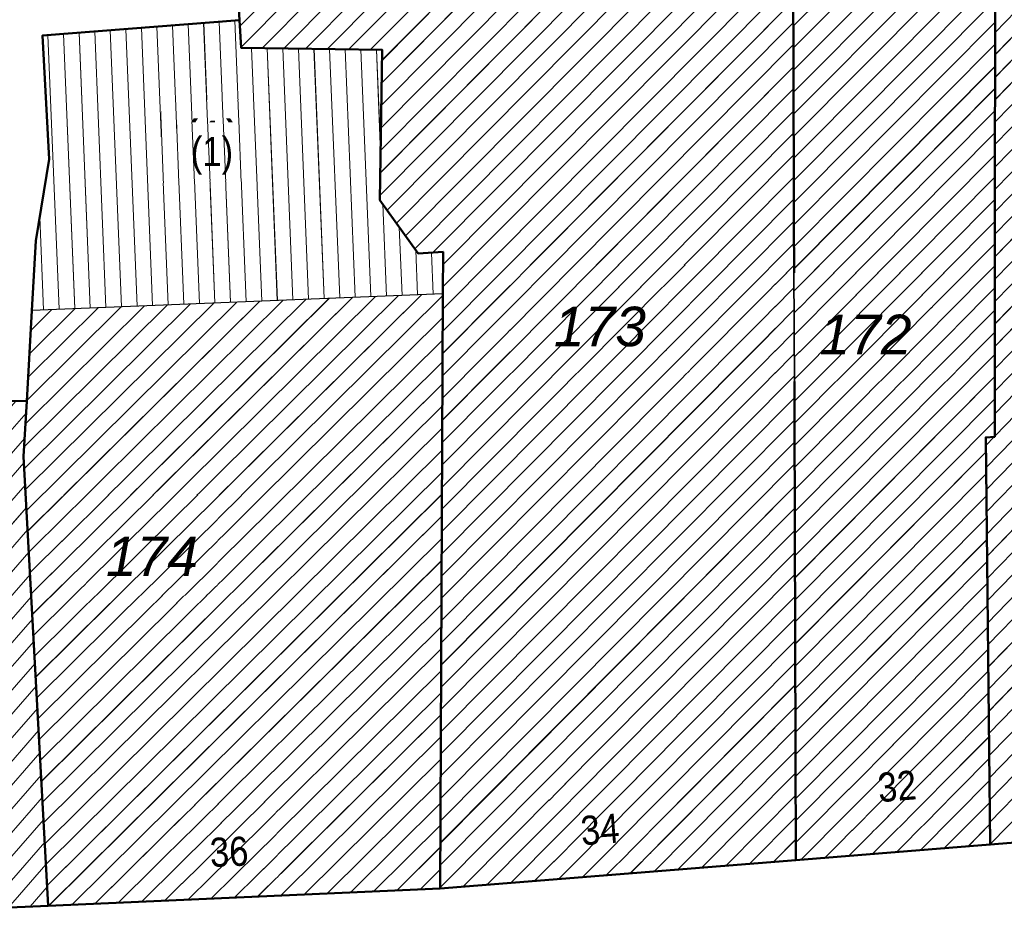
# Model space of a CAD drawing. Header units: millimetres. Extents: x 32365810 to 32368499, y 5620272 to 5622478.
# Tile 91 of 249: x 32366519 to 32366543, y 5620793 to 5620814. Entities that reach past the tile are written whole.
import ezdxf

# ---------------------------------------------------------------- set-up
doc = ezdxf.new("R2010")
doc.units = ezdxf.units.MM
for name, pattern in [('1600.1047', [0]), ('1600.2028', [0]), ('1600.2505', [0])]:
    doc.linetypes.add(name, pattern=pattern)
doc.layers.get('0').update_dxf_attribs({"color": 1, "linetype": 'CONTINUOUS'})
for name, color, linetype in [('_K_Ebene 32', 251, 'CONTINUOUS'), ('_K_Gebäude', 251, 'CONTINUOUS'), ('_K_Lagebezeichnungen', 251, 'CONTINUOUS'), ('Ebene 32', 7, 'CONTINUOUS')]:
    doc.layers.add(name, color=color, linetype=linetype)
doc.layers.add('_K_Flurstücke_Grenzpunkte', color=251, linetype='CONTINUOUS', lineweight=50)
for name, color, linetype, transparency in [('Flurstücke_Grenzpunkte', 11, 'CONTINUOUS', 0.75), ('Gebäude', 31, 'CONTINUOUS', 0.75), ('Lagebezeichnungen', 12, 'CONTINUOUS', 0.75)]:
    doc.layers.add(name, color=color, linetype=linetype, transparency=transparency)
doc.styles.add('Flurstücksnummer - K 10 700', font='ariali.ttf')
doc.styles.add('Hausnummern NRW', font='arial.ttf', dxfattribs={"width": 0.85})

# ---------------------------------------------------------------- blocks, each defined once
blk = doc.blocks.new('O878')
at = {"layer": 'Flurstücke_Grenzpunkte', "color": 7, "linetype": '1600.2028', "lineweight": 35}
for p, q in [((32366024.494, 5622176.794), (32366024.777, 5622171.945)), ((32366038.149, 5622151.762), (32366038.08, 5622173.19)), ((32366024.777, 5622171.945), (32366024.816, 5622171.276)), ((32366024.816, 5622171.276), (32366028.204, 5622171.234)), ((32366028.204, 5622171.234), (32366028.152, 5622167.617)), ((32366028.152, 5622167.617), (32366029.071, 5622166.338)), ((32366029.071, 5622166.338), (32366029.669, 5622166.374)), ((32366029.669, 5622166.374), (32366029.665, 5622165.371)), ((32366029.665, 5622165.371), (32366029.597, 5622151.079)), ((32366029.597, 5622151.079), (32366038.149, 5622151.762))]:
    blk.add_line(p, q, dxfattribs=at)
at = {"layer": 'Flurstücke_Grenzpunkte', "color": 7, "lineweight": 18, "insert": (32366033.438, 5622164.096), "char_height": 0.95, "attachment_point": 8, "line_spacing_factor": 0.69, "style": 'Flurstücksnummer - K 10 700', "bg_fill": 2}
blk.add_mtext('173', dxfattribs=at)
blk = doc.blocks.new('O1233')
at = {"layer": 'Flurstücke_Grenzpunkte', "color": 7, "linetype": '1600.2028', "lineweight": 35}
for p, q in [((32366042.93, 5622161.933), (32366042.938, 5622177.794)), ((32366038.149, 5622151.762), (32366038.08, 5622173.19)), ((32366042.711, 5622161.917), (32366042.93, 5622161.933)), ((32366042.819, 5622152.135), (32366042.711, 5622161.917)), ((32366038.149, 5622151.762), (32366042.819, 5622152.135))]:
    blk.add_line(p, q, dxfattribs=at)
at = {"layer": 'Flurstücke_Grenzpunkte', "color": 7, "lineweight": 18, "insert": (32366039.823, 5622163.918), "char_height": 0.95, "attachment_point": 8, "line_spacing_factor": 0.69, "style": 'Flurstücksnummer - K 10 700', "bg_fill": 2}
blk.add_mtext('172', dxfattribs=at)
blk = doc.blocks.new('O1354')
at = {"layer": 'Flurstücke_Grenzpunkte', "color": 7, "linetype": '1600.2028', "lineweight": 35}
for p, q in [((32366042.93, 5622161.933), (32366042.938, 5622177.794)), ((32366042.711, 5622161.917), (32366042.93, 5622161.933)), ((32366042.819, 5622152.135), (32366042.711, 5622161.917)), ((32366042.819, 5622152.135), (32366051.769, 5622152.849))]:
    blk.add_line(p, q, dxfattribs=at)
blk = doc.blocks.new('O1428')
at = {"layer": 'Flurstücke_Grenzpunkte', "color": 7, "linetype": '1600.2028', "lineweight": 35}
for p, q in [((32366024.777, 5622171.945), (32366020.037, 5622171.576)), ((32366024.777, 5622171.945), (32366024.816, 5622171.276)), ((32366020.037, 5622171.576), (32366020.197, 5622168.602)), ((32366024.816, 5622171.276), (32366028.204, 5622171.234)), ((32366028.204, 5622171.234), (32366028.152, 5622167.617)), ((32366020.197, 5622168.602), (32366019.882, 5622166.641)), ((32366028.152, 5622167.617), (32366029.071, 5622166.338)), ((32366019.882, 5622166.641), (32366019.786, 5622164.971)), ((32366029.071, 5622166.338), (32366029.669, 5622166.374)), ((32366029.669, 5622166.374), (32366029.665, 5622165.371)), ((32366029.665, 5622165.371), (32366029.597, 5622151.079)), ((32366019.786, 5622164.971), (32366019.661, 5622162.787)), ((32366019.661, 5622162.787), (32366019.585, 5622161.458)), ((32366019.585, 5622161.458), (32366020.177, 5622150.666)), ((32366020.177, 5622150.666), (32366029.597, 5622151.079))]:
    blk.add_line(p, q, dxfattribs=at)
at = {"layer": 'Flurstücke_Grenzpunkte', "color": 7, "lineweight": 18, "insert": (32366022.671, 5622158.587), "char_height": 0.95, "attachment_point": 8, "line_spacing_factor": 0.69, "style": 'Flurstücksnummer - K 10 700', "bg_fill": 2}
blk.add_mtext('174', dxfattribs=at)
blk = doc.blocks.new('O1938')
at = {"layer": 'Flurstücke_Grenzpunkte', "color": 7, "linetype": '1600.2028', "lineweight": 35}
for p, q in [((32366042.819, 5622152.135), (32366051.769, 5622152.849)), ((32366038.149, 5622151.762), (32366042.819, 5622152.135)), ((32366029.597, 5622151.079), (32366038.149, 5622151.762)), ((32366020.177, 5622150.666), (32366029.597, 5622151.079)), ((32366020.177, 5622150.666), (32366011.635, 5622150.291))]:
    blk.add_line(p, q, dxfattribs=at)
blk = doc.blocks.new('O1986')
at = {"layer": 'Flurstücke_Grenzpunkte', "color": 7, "linetype": '1600.2028', "lineweight": 35}
for p, q in [((32366011.145, 5622162.948), (32366010.844, 5622162.058)), ((32366011.235, 5622162.947), (32366011.145, 5622162.948)), ((32366019.661, 5622162.787), (32366011.235, 5622162.947)), ((32366019.661, 5622162.787), (32366019.585, 5622161.458)), ((32366010.844, 5622162.058), (32366011.635, 5622150.291)), ((32366019.585, 5622161.458), (32366020.177, 5622150.666)), ((32366020.177, 5622150.666), (32366011.635, 5622150.291))]:
    blk.add_line(p, q, dxfattribs=at)
at = {"layer": 'Flurstücke_Grenzpunkte', "color": 7, "lineweight": 18, "insert": (32366015.229, 5622156.413), "char_height": 0.95, "attachment_point": 8, "line_spacing_factor": 0.69, "style": 'Flurstücksnummer - K 10 700', "bg_fill": 2}
blk.add_mtext('175', dxfattribs=at)
blk = doc.blocks.new('O2050')
at = {"layer": 'Gebäude', "color": 7, "linetype": '1600.2505', "lineweight": 18}
for p, q in [((32366029.665, 5622165.371), (32366019.786, 5622164.971)), ((32366029.597, 5622151.079), (32366029.665, 5622165.371)), ((32366019.786, 5622164.971), (32366019.661, 5622162.787)), ((32366019.661, 5622162.787), (32366019.585, 5622161.458)), ((32366019.585, 5622161.458), (32366020.177, 5622150.666)), ((32366020.177, 5622150.666), (32366029.597, 5622151.079))]:
    blk.add_line(p, q, dxfattribs=at)
at = {"layer": 'Lagebezeichnungen', "color": 7, "lineweight": 18, "insert": (32366024.541, 5622151.603), "char_height": 0.7, "attachment_point": 8, "rotation": 2.4647, "line_spacing_factor": 0.69, "style": 'Hausnummern NRW', "bg_fill": 2}
blk.add_mtext('36', dxfattribs=at)
blk = doc.blocks.new('O2130')
at = {"layer": 'Gebäude', "color": 7, "linetype": '1600.2505', "lineweight": 18}
for p, q in [((32366024.777, 5622171.945), (32366020.037, 5622171.576)), ((32366024.816, 5622171.276), (32366024.777, 5622171.945)), ((32366020.037, 5622171.576), (32366020.197, 5622168.602)), ((32366028.204, 5622171.234), (32366024.816, 5622171.276)), ((32366028.152, 5622167.617), (32366028.204, 5622171.234)), ((32366020.197, 5622168.602), (32366019.882, 5622166.641)), ((32366029.071, 5622166.338), (32366028.152, 5622167.617)), ((32366019.882, 5622166.641), (32366019.786, 5622164.971)), ((32366029.669, 5622166.374), (32366029.071, 5622166.338)), ((32366029.665, 5622165.371), (32366029.669, 5622166.374)), ((32366029.665, 5622165.371), (32366019.786, 5622164.971))]:
    blk.add_line(p, q, dxfattribs=at)
at = {"layer": 'Ebene 32', "color": 7, "lineweight": 18, "insert": (32366024.114, 5622168.229), "char_height": 0.7, "attachment_point": 8, "line_spacing_factor": 0.69, "style": 'Hausnummern NRW', "bg_fill": 2}
blk.add_mtext('(1)', dxfattribs=at)
blk = doc.blocks.new('O2228')
at = {"layer": 'Gebäude', "color": 7, "linetype": '1600.2505', "lineweight": 18}
for p, q in [((32366011.145, 5622162.948), (32366010.844, 5622162.058)), ((32366011.235, 5622162.947), (32366011.145, 5622162.948)), ((32366019.661, 5622162.787), (32366011.235, 5622162.947)), ((32366019.661, 5622162.787), (32366019.585, 5622161.458)), ((32366010.844, 5622162.058), (32366011.635, 5622150.291)), ((32366019.585, 5622161.458), (32366020.177, 5622150.666)), ((32366011.635, 5622150.291), (32366020.177, 5622150.666))]:
    blk.add_line(p, q, dxfattribs=at)
at = {"layer": 'Lagebezeichnungen', "color": 7, "lineweight": 18, "insert": (32366015.661, 5622151.219), "char_height": 0.7, "attachment_point": 8, "rotation": 2.4647, "line_spacing_factor": 0.69, "style": 'Hausnummern NRW', "bg_fill": 2}
blk.add_mtext('40-38', dxfattribs=at)
blk = doc.blocks.new('O2727')
at = {"layer": 'Gebäude', "color": 7, "linetype": '1600.2505', "lineweight": 18}
for p, q in [((32366042.93, 5622161.933), (32366042.938, 5622177.794)), ((32366038.08, 5622173.19), (32366038.149, 5622151.762)), ((32366042.711, 5622161.917), (32366042.93, 5622161.933)), ((32366042.819, 5622152.135), (32366042.711, 5622161.917)), ((32366038.149, 5622151.762), (32366042.819, 5622152.135))]:
    blk.add_line(p, q, dxfattribs=at)
at = {"layer": 'Lagebezeichnungen', "color": 7, "lineweight": 18, "insert": (32366040.581, 5622153.532), "char_height": 0.7, "attachment_point": 5, "rotation": 4.5667, "line_spacing_factor": 0.69, "style": 'Hausnummern NRW', "bg_fill": 2}
blk.add_mtext('32', dxfattribs=at)
blk = doc.blocks.new('O3073')
at = {"layer": 'Gebäude', "color": 7, "linetype": '1600.2505', "lineweight": 18}
for p, q in [((32366042.93, 5622161.933), (32366042.938, 5622177.794)), ((32366042.711, 5622161.917), (32366042.93, 5622161.933)), ((32366042.819, 5622152.135), (32366042.711, 5622161.917)), ((32366042.819, 5622152.135), (32366051.769, 5622152.849))]:
    blk.add_line(p, q, dxfattribs=at)
blk = doc.blocks.new('O3169')
at = {"layer": 'Gebäude', "color": 7, "linetype": '1600.2505', "lineweight": 18}
for p, q in [((32366024.494, 5622176.794), (32366024.777, 5622171.945)), ((32366038.08, 5622173.19), (32366038.149, 5622151.762)), ((32366024.816, 5622171.276), (32366024.777, 5622171.945)), ((32366028.204, 5622171.234), (32366024.816, 5622171.276)), ((32366028.152, 5622167.617), (32366028.204, 5622171.234)), ((32366029.071, 5622166.338), (32366028.152, 5622167.617)), ((32366029.669, 5622166.374), (32366029.071, 5622166.338)), ((32366029.665, 5622165.371), (32366029.669, 5622166.374)), ((32366029.597, 5622151.079), (32366029.665, 5622165.371)), ((32366029.597, 5622151.079), (32366038.149, 5622151.762))]:
    blk.add_line(p, q, dxfattribs=at)
at = {"layer": 'Lagebezeichnungen', "color": 7, "lineweight": 18, "insert": (32366033.467, 5622152.141), "char_height": 0.7, "attachment_point": 8, "rotation": 4.4779, "line_spacing_factor": 0.69, "style": 'Hausnummern NRW', "bg_fill": 2}
blk.add_mtext('34', dxfattribs=at)
blk = doc.blocks.new('*X1043')
at = {"color": 253, "linetype": '1600.1047', "lineweight": 18, "true_color": 0xb2b2b2}
for p, q in [((32366028.60054, 5622165.3279), (32366019.848279, 5622156.658497)), ((32366029.156121, 5622165.350395), (32366019.875741, 5622156.157873)), ((32366029.664788, 5622165.326421), (32366019.903203, 5622155.65725)), ((32366023.044731, 5622165.102946), (32366019.598213, 5622161.689056)), ((32366023.600312, 5622165.125441), (32366019.601121, 5622161.164111)), ((32366024.155893, 5622165.147937), (32366019.628583, 5622160.663487)), ((32366022.489151, 5622165.08045), (32366019.63021, 5622162.248575)), ((32366024.711474, 5622165.170432), (32366019.656045, 5622160.162863)), ((32366025.267055, 5622165.192927), (32366019.683507, 5622159.66224)), ((32366025.822636, 5622165.215423), (32366019.710969, 5622159.161616)), ((32366026.378217, 5622165.237918), (32366019.738431, 5622158.660992)), ((32366026.933798, 5622165.260414), (32366019.765893, 5622158.160368)), ((32366027.489379, 5622165.282909), (32366019.793355, 5622157.659745)), ((32366028.044959, 5622165.305405), (32366019.820817, 5622157.159121)), ((32366021.93357, 5622165.057955), (32366019.662207, 5622162.808096)), ((32366021.377989, 5622165.035459), (32366019.694233, 5622163.367644)), ((32366020.822408, 5622165.012964), (32366019.726258, 5622163.927192)), ((32366020.266827, 5622164.990469), (32366019.758284, 5622164.48674)), ((32366029.662265, 5622164.796096), (32366019.930665, 5622155.156626)), ((32366029.659741, 5622164.265771), (32366019.958127, 5622154.656002)), ((32366029.657218, 5622163.735446), (32366019.985589, 5622154.155378)), ((32366029.654695, 5622163.205121), (32366020.01305, 5622153.654755)), ((32366029.652172, 5622162.674796), (32366020.040512, 5622153.154131)), ((32366029.649648, 5622162.144471), (32366020.067974, 5622152.653507)), ((32366029.647125, 5622161.614145), (32366020.095436, 5622152.152883)), ((32366029.644602, 5622161.08382), (32366020.122898, 5622151.65226)), ((32366029.642079, 5622160.553495), (32366020.15036, 5622151.151636)), ((32366029.639556, 5622160.02317), (32366020.193692, 5622150.666732)), ((32366029.637032, 5622159.492845), (32366020.751241, 5622150.691176)), ((32366029.634509, 5622158.96252), (32366021.308789, 5622150.715621)), ((32366029.631986, 5622158.432195), (32366021.866338, 5622150.740065)), ((32366029.629463, 5622157.90187), (32366022.423886, 5622150.76451)), ((32366029.626939, 5622157.371545), (32366022.981435, 5622150.788954)), ((32366029.624416, 5622156.84122), (32366023.538984, 5622150.813399)), ((32366029.621893, 5622156.310895), (32366024.096532, 5622150.837844)), ((32366029.61937, 5622155.78057), (32366024.654081, 5622150.862288)), ((32366029.616846, 5622155.250245), (32366025.21163, 5622150.886733)), ((32366029.614323, 5622154.71992), (32366025.769178, 5622150.911177)), ((32366029.6118, 5622154.189595), (32366026.326727, 5622150.935622)), ((32366029.609277, 5622153.65927), (32366026.884275, 5622150.960066)), ((32366029.606753, 5622153.128945), (32366027.441824, 5622150.984511)), ((32366029.60423, 5622152.598619), (32366027.999373, 5622151.008955)), ((32366029.601707, 5622152.068294), (32366028.556921, 5622151.0334)), ((32366029.599184, 5622151.537969), (32366029.11447, 5622151.057844))]:
    blk.add_line(p, q, dxfattribs=at)
blk = doc.blocks.new('*X1070')
at = {"color": 253, "linetype": '1600.1047', "lineweight": 18, "true_color": 0xb2b2b2}
for p, q in [((32366021.937574, 5622165.058117), (32366021.668498, 5622171.703009)), ((32366022.312267, 5622165.073288), (32366022.042626, 5622171.732134)), ((32366022.68696, 5622165.08846), (32366022.416754, 5622171.761259)), ((32366023.061653, 5622165.103631), (32366022.790882, 5622171.790384)), ((32366023.436346, 5622165.118802), (32366023.16501, 5622171.81951)), ((32366023.811039, 5622165.133973), (32366023.539138, 5622171.848635)), ((32366024.185732, 5622165.149145), (32366023.913266, 5622171.87776)), ((32366024.560425, 5622165.164316), (32366024.287394, 5622171.906885)), ((32366024.935118, 5622165.179487), (32366024.661522, 5622171.93601)), ((32366020.438802, 5622164.997432), (32366020.171986, 5622171.586508)), ((32366020.813495, 5622165.012603), (32366020.546114, 5622171.615634)), ((32366021.188188, 5622165.027774), (32366020.920242, 5622171.644759)), ((32366021.562881, 5622165.042946), (32366021.29437, 5622171.673884)), ((32366025.309811, 5622165.194659), (32366025.063679, 5622171.27293)), ((32366025.684503, 5622165.20983), (32366025.439175, 5622171.268275)), ((32366026.059196, 5622165.225001), (32366025.814671, 5622171.26362)), ((32366026.433889, 5622165.240173), (32366026.190167, 5622171.258965)), ((32366026.808582, 5622165.255344), (32366026.565663, 5622171.25431)), ((32366027.183275, 5622165.270515), (32366026.941158, 5622171.249655)), ((32366027.557968, 5622165.285686), (32366027.316654, 5622171.245)), ((32366027.932661, 5622165.300858), (32366027.69215, 5622171.240345)), ((32366028.168292, 5622168.750216), (32366028.067646, 5622171.23569)), ((32366028.307354, 5622165.316029), (32366028.217893, 5622167.525294)), ((32366020.064109, 5622164.982261), (32366019.973799, 5622167.212485)), ((32366028.682047, 5622165.3312), (32366028.615615, 5622166.971773)), ((32366029.05674, 5622165.346372), (32366029.013336, 5622166.418253)), ((32366029.431433, 5622165.361543), (32366029.391113, 5622166.357271))]:
    blk.add_line(p, q, dxfattribs=at)
blk = doc.blocks.new('*X1107')
at = {"color": 253, "linetype": '1600.1047', "lineweight": 18, "true_color": 0xb2b2b2}
for p, q in [((32366010.875542, 5622161.588781), (32366012.049142, 5622162.93154)), ((32366010.879597, 5622162.163254), (32366011.559226, 5622162.940843)), ((32366010.911111, 5622161.059644), (32366012.539057, 5622162.922237)), ((32366010.946681, 5622160.530507), (32366013.028973, 5622162.912934)), ((32366010.98225, 5622160.00137), (32366013.518889, 5622162.903632)), ((32366011.01782, 5622159.472233), (32366014.008804, 5622162.894329)), ((32366011.05339, 5622158.943097), (32366014.49872, 5622162.885026)), ((32366011.088959, 5622158.41396), (32366014.988635, 5622162.875723)), ((32366011.124529, 5622157.884823), (32366015.478551, 5622162.86642)), ((32366011.160098, 5622157.355686), (32366015.968466, 5622162.857117)), ((32366011.195668, 5622156.826549), (32366016.458382, 5622162.847814)), ((32366011.231238, 5622156.297412), (32366016.948297, 5622162.838511)), ((32366011.266807, 5622155.768275), (32366017.438213, 5622162.829208)), ((32366011.302377, 5622155.239138), (32366017.928128, 5622162.819905)), ((32366011.337946, 5622154.710002), (32366018.418044, 5622162.810602)), ((32366011.373516, 5622154.180865), (32366018.907959, 5622162.801299)), ((32366011.409085, 5622153.651728), (32366019.397875, 5622162.791996)), ((32366011.444655, 5622153.122591), (32366019.644859, 5622162.504747)), ((32366011.480225, 5622152.593454), (32366019.609991, 5622161.89502)), ((32366011.515794, 5622152.064317), (32366019.593331, 5622161.306125)), ((32366011.551364, 5622151.53518), (32366019.622744, 5622160.769944)), ((32366011.586933, 5622151.006043), (32366019.652156, 5622160.233762)), ((32366011.622503, 5622150.476907), (32366019.681569, 5622159.697581)), ((32366011.970954, 5622150.305749), (32366019.710981, 5622159.161399)), ((32366012.488873, 5622150.328486), (32366019.740393, 5622158.625218)), ((32366013.006792, 5622150.351223), (32366019.769806, 5622158.089036)), ((32366013.524711, 5622150.37396), (32366019.799218, 5622157.552855)), ((32366014.04263, 5622150.396697), (32366019.828631, 5622157.016674)), ((32366014.560549, 5622150.419434), (32366019.858043, 5622156.480492)), ((32366015.078468, 5622150.442171), (32366019.887456, 5622155.944311)), ((32366015.596388, 5622150.464908), (32366019.916868, 5622155.408129)), ((32366016.114307, 5622150.487645), (32366019.946281, 5622154.871948)), ((32366016.632226, 5622150.510382), (32366019.975693, 5622154.335766)), ((32366017.150145, 5622150.533119), (32366020.005106, 5622153.799585)), ((32366017.668064, 5622150.555856), (32366020.034518, 5622153.263403)), ((32366018.185983, 5622150.578593), (32366020.063931, 5622152.727222)), ((32366018.703902, 5622150.60133), (32366020.093343, 5622152.19104)), ((32366019.221821, 5622150.624067), (32366020.122756, 5622151.654859)), ((32366019.739741, 5622150.646804), (32366020.152168, 5622151.118677))]:
    blk.add_line(p, q, dxfattribs=at)
blk = doc.blocks.new('*X1252')
at = {"color": 253, "linetype": '1600.1047', "lineweight": 18, "true_color": 0xb2b2b2}
for p, q in [((32366038.084464, 5622171.803547), (32366042.937442, 5622176.687898)), ((32366038.086172, 5622171.273219), (32366042.937174, 5622176.15558)), ((32366038.08788, 5622170.742891), (32366042.936905, 5622175.623263)), ((32366038.089588, 5622170.212562), (32366042.936637, 5622175.090946)), ((32366038.091295, 5622169.682234), (32366042.936368, 5622174.558629)), ((32366038.093003, 5622169.151906), (32366042.9361, 5622174.026311)), ((32366038.094711, 5622168.621577), (32366042.935831, 5622173.493994)), ((32366038.096418, 5622168.091249), (32366042.935563, 5622172.961677)), ((32366038.098126, 5622167.560921), (32366042.935294, 5622172.429359)), ((32366038.099834, 5622167.030592), (32366042.935026, 5622171.897042)), ((32366038.101541, 5622166.500264), (32366042.934757, 5622171.364725)), ((32366038.103249, 5622165.969936), (32366042.934489, 5622170.832408)), ((32366038.104957, 5622165.439607), (32366042.93422, 5622170.30009)), ((32366038.106665, 5622164.909279), (32366042.933952, 5622169.767773)), ((32366038.108372, 5622164.378951), (32366042.933683, 5622169.235456)), ((32366038.11008, 5622163.848623), (32366042.933415, 5622168.703139)), ((32366038.111788, 5622163.318294), (32366042.933146, 5622168.170821)), ((32366038.113495, 5622162.787966), (32366042.932878, 5622167.638504)), ((32366038.115203, 5622162.257638), (32366042.932609, 5622167.106187)), ((32366038.116911, 5622161.727309), (32366042.932341, 5622166.573869)), ((32366038.118619, 5622161.196981), (32366042.932072, 5622166.041552)), ((32366038.120326, 5622160.666653), (32366042.931804, 5622165.509235)), ((32366038.122034, 5622160.136324), (32366042.931535, 5622164.976918)), ((32366038.123742, 5622159.605996), (32366042.931267, 5622164.4446)), ((32366038.125449, 5622159.075668), (32366042.930998, 5622163.912283)), ((32366038.127157, 5622158.545339), (32366042.93073, 5622163.379966)), ((32366038.128865, 5622158.015011), (32366042.930461, 5622162.847648)), ((32366038.130572, 5622157.484683), (32366042.930193, 5622162.315331)), ((32366038.13228, 5622156.954354), (32366042.714869, 5622161.566568)), ((32366038.133988, 5622156.424026), (32366042.720679, 5622161.040368)), ((32366038.135696, 5622155.893698), (32366042.726488, 5622160.514168)), ((32366038.137403, 5622155.36337), (32366042.732298, 5622159.987969)), ((32366038.139111, 5622154.833041), (32366042.738107, 5622159.461769)), ((32366038.140819, 5622154.302713), (32366042.743917, 5622158.935569)), ((32366038.142526, 5622153.772385), (32366042.749727, 5622158.409369)), ((32366038.144234, 5622153.242056), (32366042.755536, 5622157.883169)), ((32366038.145942, 5622152.711728), (32366042.761346, 5622157.356969)), ((32366038.147649, 5622152.1814), (32366042.767155, 5622156.830769)), ((32366038.269105, 5622151.771593), (32366042.772965, 5622156.304569)), ((32366038.843302, 5622151.817455), (32366042.778775, 5622155.778369)), ((32366039.417499, 5622151.863317), (32366042.784584, 5622155.25217)), ((32366039.991696, 5622151.909179), (32366042.790394, 5622154.72597)), ((32366040.565893, 5622151.955041), (32366042.796203, 5622154.19977)), ((32366041.14009, 5622152.000903), (32366042.802013, 5622153.67357)), ((32366041.714287, 5622152.046765), (32366042.807823, 5622153.14737)), ((32366042.288484, 5622152.092627), (32366042.813632, 5622152.62117))]:
    blk.add_line(p, q, dxfattribs=at)
blk = doc.blocks.new('*X1353')
at = {"color": 253, "linetype": '1600.1047', "lineweight": 18, "true_color": 0xb2b2b2}
for p, q in [((32366042.933813, 5622169.493069), (32366051.317295, 5622178.133732)), ((32366042.934085, 5622170.031875), (32366050.773413, 5622178.111691)), ((32366042.934357, 5622170.570681), (32366050.229532, 5622178.089651)), ((32366042.934628, 5622171.109487), (32366049.68565, 5622178.06761)), ((32366042.9349, 5622171.648294), (32366049.141768, 5622178.04557)), ((32366042.933541, 5622168.954263), (32366051.552912, 5622177.83805)), ((32366042.93327, 5622168.415457), (32366051.564838, 5622177.311817)), ((32366042.932998, 5622167.876651), (32366051.576765, 5622176.785583)), ((32366042.932726, 5622167.337845), (32366051.588692, 5622176.25935)), ((32366042.932454, 5622166.799039), (32366051.600619, 5622175.733117)), ((32366042.932183, 5622166.260232), (32366051.612545, 5622175.206883)), ((32366042.931911, 5622165.721426), (32366051.624472, 5622174.68065)), ((32366042.931639, 5622165.18262), (32366051.636399, 5622174.154417)), ((32366042.931367, 5622164.643814), (32366051.648326, 5622173.628183)), ((32366042.931096, 5622164.105008), (32366051.660253, 5622173.10195)), ((32366042.930824, 5622163.566202), (32366051.474112, 5622172.371573)), ((32366042.930552, 5622163.027396), (32366051.482122, 5622171.841302)), ((32366042.93028, 5622162.48859), (32366051.490131, 5622171.311032)), ((32366042.930008, 5622161.949784), (32366051.498141, 5622170.780761)), ((32366042.718985, 5622161.19376), (32366051.506151, 5622170.250491)), ((32366042.724864, 5622160.661294), (32366051.514161, 5622169.72022)), ((32366042.730743, 5622160.128827), (32366051.52217, 5622169.18995)), ((32366042.736621, 5622159.59636), (32366051.53018, 5622168.659679)), ((32366042.7425, 5622159.063893), (32366051.53819, 5622168.129408)), ((32366042.748379, 5622158.531426), (32366051.546199, 5622167.599138)), ((32366042.754258, 5622157.998959), (32366051.554209, 5622167.068867)), ((32366042.760137, 5622157.466492), (32366051.562219, 5622166.538597)), ((32366042.766015, 5622156.934026), (32366051.570229, 5622166.008326)), ((32366042.771894, 5622156.401559), (32366051.578238, 5622165.478056)), ((32366042.777773, 5622155.869092), (32366051.586248, 5622164.947785)), ((32366042.783652, 5622155.336625), (32366051.594258, 5622164.417515)), ((32366042.789531, 5622154.804158), (32366051.602268, 5622163.887244)), ((32366042.795409, 5622154.271691), (32366051.610277, 5622163.356973)), ((32366042.801288, 5622153.739224), (32366051.618287, 5622162.826703)), ((32366042.807167, 5622153.206757), (32366051.626297, 5622162.296432)), ((32366042.713106, 5622161.726227), (32366042.912483, 5622161.93172)), ((32366042.813046, 5622152.674291), (32366051.634306, 5622161.766162)), ((32366042.818925, 5622152.141824), (32366051.642316, 5622161.235891))]:
    blk.add_line(p, q, dxfattribs=at)
blk = doc.blocks.new('*X1381')
at = {"color": 253, "linetype": '1600.1047', "lineweight": 18, "true_color": 0xb2b2b2}
for p, q in [((32366024.785511, 5622171.799005), (32366028.214878, 5622175.250542)), ((32366024.814808, 5622171.296444), (32366028.230011, 5622174.733726)), ((32366025.316954, 5622171.26979), (32366028.245144, 5622174.216909)), ((32366025.839152, 5622171.263316), (32366028.260277, 5622173.700093)), ((32366026.36135, 5622171.256843), (32366028.275411, 5622173.183277)), ((32366026.883548, 5622171.250369), (32366028.753055, 5622173.131962)), ((32366027.405745, 5622171.243896), (32366029.284973, 5622173.135272)), ((32366027.927943, 5622171.237422), (32366029.816891, 5622173.138582)), ((32366028.153774, 5622167.740384), (32366033.540319, 5622173.161751)), ((32366028.161535, 5622168.280242), (32366033.008401, 5622173.158442)), ((32366028.169296, 5622168.820101), (32366032.476483, 5622173.155132)), ((32366028.177058, 5622169.359959), (32366031.944564, 5622173.151822)), ((32366028.184819, 5622169.899818), (32366031.412646, 5622173.148512)), ((32366028.19258, 5622170.439676), (32366030.880728, 5622173.145202)), ((32366028.200342, 5622170.979535), (32366030.34881, 5622173.141892)), ((32366028.323149, 5622167.378807), (32366034.072238, 5622173.165061)), ((32366028.545002, 5622167.070047), (32366034.604156, 5622173.168371)), ((32366028.766855, 5622166.761287), (32366035.136074, 5622173.171681)), ((32366028.988708, 5622166.452528), (32366035.667992, 5622173.174991)), ((32366029.424702, 5622166.359293), (32366036.199911, 5622173.178301)), ((32366029.66325, 5622165.003242), (32366037.795666, 5622173.188231)), ((32366029.665665, 5622165.537719), (32366037.263747, 5622173.184921)), ((32366029.667795, 5622166.07191), (32366036.731829, 5622173.181611)), ((32366029.660707, 5622164.468635), (32366038.080795, 5622172.943156)), ((32366029.658163, 5622163.934028), (32366038.082503, 5622172.412828)), ((32366029.655619, 5622163.399421), (32366038.08421, 5622171.8825)), ((32366029.653076, 5622162.864813), (32366038.085918, 5622171.352171)), ((32366029.650532, 5622162.330206), (32366038.087626, 5622170.821843)), ((32366029.647989, 5622161.795599), (32366038.089333, 5622170.291515)), ((32366029.645445, 5622161.260992), (32366038.091041, 5622169.761186)), ((32366029.642901, 5622160.726385), (32366038.092749, 5622169.230858)), ((32366029.640358, 5622160.191778), (32366038.094456, 5622168.70053)), ((32366029.637814, 5622159.657171), (32366038.096164, 5622168.170201)), ((32366029.635271, 5622159.122564), (32366038.097872, 5622167.639873)), ((32366029.632727, 5622158.587957), (32366038.09958, 5622167.109545)), ((32366029.630183, 5622158.053349), (32366038.101287, 5622166.579216)), ((32366029.62764, 5622157.518742), (32366038.102995, 5622166.048888)), ((32366029.625096, 5622156.984135), (32366038.104703, 5622165.51856)), ((32366029.622552, 5622156.449528), (32366038.10641, 5622164.988231)), ((32366029.620009, 5622155.914921), (32366038.108118, 5622164.457903)), ((32366029.617465, 5622155.380314), (32366038.109826, 5622163.927575)), ((32366029.614922, 5622154.845707), (32366038.111533, 5622163.397247)), ((32366029.612378, 5622154.3111), (32366038.113241, 5622162.866918)), ((32366029.609834, 5622153.776493), (32366038.114949, 5622162.33659)), ((32366029.607291, 5622153.241886), (32366038.116657, 5622161.806262)), ((32366029.604747, 5622152.707278), (32366038.118364, 5622161.275933)), ((32366029.602204, 5622152.172671), (32366038.120072, 5622160.745605)), ((32366029.59966, 5622151.638064), (32366038.12178, 5622160.215277)), ((32366029.597116, 5622151.103457), (32366038.123487, 5622159.684948)), ((32366030.144925, 5622151.12276), (32366038.125195, 5622159.15462)), ((32366030.719117, 5622151.168617), (32366038.126903, 5622158.624292)), ((32366031.29331, 5622151.214475), (32366038.128611, 5622158.093963)), ((32366031.867502, 5622151.260332), (32366038.130318, 5622157.563635)), ((32366032.441695, 5622151.30619), (32366038.132026, 5622157.033307)), ((32366033.015888, 5622151.352047), (32366038.133734, 5622156.502979)), ((32366033.59008, 5622151.397905), (32366038.135441, 5622155.97265)), ((32366034.164273, 5622151.443762), (32366038.137149, 5622155.442322)), ((32366034.738465, 5622151.48962), (32366038.138857, 5622154.911994)), ((32366035.312658, 5622151.535477), (32366038.140564, 5622154.381665)), ((32366035.886851, 5622151.581335), (32366038.142272, 5622153.851337)), ((32366036.461043, 5622151.627192), (32366038.14398, 5622153.321009)), ((32366037.035236, 5622151.67305), (32366038.145688, 5622152.79068)), ((32366037.609428, 5622151.718907), (32366038.147395, 5622152.260352))]:
    blk.add_line(p, q, dxfattribs=at)

msp = doc.modelspace()

# ---------------------------------------------------------------- linework, layer by layer
at = {"layer": '_K_Flurstücke_Grenzpunkte', "linetype": '1600.2028', "lineweight": 35}
for p, q in [((32366542.644, 5620794.389), (32366551.594, 5620795.103)), ((32366537.974, 5620794.016), (32366542.644, 5620794.389)), ((32366529.422, 5620793.333), (32366537.974, 5620794.016)), ((32366520.002, 5620792.92), (32366529.422, 5620793.333)), ((32366520.002, 5620792.92), (32366511.46, 5620792.545))]:
    msp.add_line(p, q, dxfattribs=at)
at = {"layer": '_K_Flurstücke_Grenzpunkte', "linetype": '1600.2028'}
for points in [[(32366551.294, 5620814.964), (32366551.494, 5620814.97), (32366551.371, 5620820.397), (32366548.854, 5620820.295), (32366548.741, 5620831.911), (32366542.456, 5620831.8), (32366542.504, 5620828.24), (32366542.614, 5620820.042), (32366542.763, 5620820.048), (32366542.755, 5620804.187), (32366542.536, 5620804.171), (32366542.644, 5620794.389), (32366551.594, 5620795.103)], [(32366537.974, 5620794.016), (32366542.644, 5620794.389), (32366542.536, 5620804.171), (32366542.755, 5620804.187), (32366542.763, 5620820.048), (32366542.614, 5620820.042), (32366537.89, 5620819.85), (32366537.905, 5620815.444)], [(32366519.41, 5620803.712), (32366520.002, 5620792.92), (32366529.422, 5620793.333), (32366529.49, 5620807.625), (32366529.494, 5620808.628), (32366528.896, 5620808.592), (32366527.977, 5620809.871), (32366528.029, 5620813.488), (32366524.641, 5620813.53), (32366524.602, 5620814.199), (32366519.862, 5620813.83), (32366520.022, 5620810.856), (32366519.707, 5620808.895), (32366519.611, 5620807.225), (32366519.486, 5620805.041)], [(32366510.669, 5620804.312), (32366511.46, 5620792.545), (32366520.002, 5620792.92), (32366519.41, 5620803.712), (32366519.486, 5620805.041), (32366511.06, 5620805.201), (32366510.97, 5620805.202)]]:
    msp.add_lwpolyline(points, close=True, dxfattribs=at)
at = {"layer": '_K_Gebäude', "linetype": '1600.1047', "lineweight": 18}
for p, q in [((32366542.759, 5620811.747), (32366551.143, 5620820.387)), ((32366542.76, 5620812.286), (32366550.599, 5620820.365)), ((32366542.76, 5620812.824), (32366550.055, 5620820.343)), ((32366542.76, 5620813.363), (32366549.511, 5620820.321)), ((32366542.76, 5620813.902), (32366548.967, 5620820.299)), ((32366542.759, 5620811.208), (32366551.378, 5620820.092)), ((32366542.759, 5620810.669), (32366551.39, 5620819.565)), ((32366537.91, 5620814.057), (32366542.763, 5620818.942)), ((32366542.758, 5620810.13), (32366551.402, 5620819.039)), ((32366542.758, 5620809.592), (32366551.414, 5620818.513)), ((32366537.912, 5620813.527), (32366542.763, 5620818.409)), ((32366542.758, 5620809.053), (32366551.426, 5620817.987)), ((32366537.913, 5620812.997), (32366542.762, 5620817.877)), ((32366524.611, 5620814.053), (32366528.04, 5620817.504)), ((32366537.915, 5620812.466), (32366542.762, 5620817.345)), ((32366542.758, 5620808.514), (32366551.438, 5620817.461)), ((32366524.64, 5620813.55), (32366528.055, 5620816.987)), ((32366537.917, 5620811.936), (32366542.762, 5620816.812)), ((32366542.757, 5620807.975), (32366551.45, 5620816.934)), ((32366525.142, 5620813.523), (32366528.071, 5620816.471)), ((32366542.757, 5620807.436), (32366551.462, 5620816.408)), ((32366537.918, 5620811.406), (32366542.762, 5620816.28)), ((32366525.665, 5620813.517), (32366528.086, 5620815.954)), ((32366542.757, 5620806.897), (32366551.474, 5620815.882)), ((32366537.92, 5620810.875), (32366542.761, 5620815.748)), ((32366526.187, 5620813.511), (32366528.101, 5620815.437)), ((32366526.709, 5620813.504), (32366528.578, 5620815.386)), ((32366527.231, 5620813.498), (32366529.11, 5620815.389)), ((32366527.753, 5620813.491), (32366529.642, 5620815.392)), ((32366527.979, 5620809.994), (32366533.366, 5620815.415)), ((32366527.987, 5620810.534), (32366532.834, 5620815.412)), ((32366527.995, 5620811.074), (32366532.302, 5620815.409)), ((32366528.002, 5620811.614), (32366531.77, 5620815.405)), ((32366528.01, 5620812.153), (32366531.238, 5620815.402)), ((32366528.018, 5620812.693), (32366530.706, 5620815.399)), ((32366528.026, 5620813.233), (32366530.174, 5620815.396)), ((32366528.149, 5620809.632), (32366533.898, 5620815.419)), ((32366528.37, 5620809.324), (32366534.43, 5620815.422)), ((32366528.592, 5620809.015), (32366534.962, 5620815.425)), ((32366528.814, 5620808.706), (32366535.493, 5620815.429)), ((32366529.25, 5620808.613), (32366536.025, 5620815.432)), ((32366529.489, 5620807.257), (32366537.621, 5620815.442)), ((32366529.491, 5620807.791), (32366537.089, 5620815.439)), ((32366529.493, 5620808.326), (32366536.557, 5620815.435)), ((32366529.486, 5620806.722), (32366537.906, 5620815.197)), ((32366537.922, 5620810.345), (32366542.761, 5620815.215)), ((32366542.757, 5620806.359), (32366551.486, 5620815.356)), ((32366529.484, 5620806.188), (32366537.908, 5620814.666)), ((32366537.924, 5620809.815), (32366542.761, 5620814.683)), ((32366542.756, 5620805.82), (32366551.3, 5620814.625)), ((32366524.761, 5620807.433), (32366524.487, 5620814.19)), ((32366521.763, 5620807.312), (32366521.494, 5620813.957)), ((32366522.138, 5620807.327), (32366521.868, 5620813.986)), ((32366522.512, 5620807.342), (32366522.242, 5620814.015)), ((32366522.887, 5620807.357), (32366522.616, 5620814.044)), ((32366523.262, 5620807.372), (32366522.99, 5620814.073)), ((32366523.636, 5620807.388), (32366523.365, 5620814.102)), ((32366524.011, 5620807.403), (32366523.739, 5620814.131)), ((32366524.386, 5620807.418), (32366524.113, 5620814.161)), ((32366529.481, 5620805.653), (32366537.91, 5620814.136)), ((32366537.925, 5620809.284), (32366542.76, 5620814.151)), ((32366542.756, 5620805.281), (32366551.308, 5620814.095)), ((32366520.264, 5620807.251), (32366519.997, 5620813.84)), ((32366520.639, 5620807.266), (32366520.372, 5620813.869)), ((32366521.014, 5620807.281), (32366520.746, 5620813.898)), ((32366521.388, 5620807.297), (32366521.12, 5620813.928)), ((32366525.135, 5620807.448), (32366524.889, 5620813.527)), ((32366525.51, 5620807.463), (32366525.265, 5620813.522)), ((32366525.885, 5620807.479), (32366525.64, 5620813.517)), ((32366526.259, 5620807.494), (32366526.016, 5620813.513)), ((32366526.634, 5620807.509), (32366526.391, 5620813.508)), ((32366527.009, 5620807.524), (32366526.767, 5620813.503)), ((32366527.383, 5620807.539), (32366527.142, 5620813.499)), ((32366527.758, 5620807.555), (32366527.518, 5620813.494)), ((32366527.994, 5620811.004), (32366527.893, 5620813.489)), ((32366529.479, 5620805.118), (32366537.911, 5620813.606)), ((32366537.927, 5620808.754), (32366542.76, 5620813.618)), ((32366542.756, 5620804.742), (32366551.316, 5620813.565)), ((32366529.476, 5620804.584), (32366537.913, 5620813.076)), ((32366537.929, 5620808.224), (32366542.76, 5620813.086)), ((32366542.755, 5620804.203), (32366551.324, 5620813.034)), ((32366529.473, 5620804.049), (32366537.915, 5620812.545)), ((32366537.93, 5620807.693), (32366542.76, 5620812.554)), ((32366542.544, 5620803.447), (32366551.332, 5620812.504)), ((32366529.471, 5620803.515), (32366537.916, 5620812.015)), ((32366537.932, 5620807.163), (32366542.759, 5620812.021)), ((32366542.55, 5620802.915), (32366551.34, 5620811.974)), ((32366529.468, 5620802.98), (32366537.918, 5620811.485)), ((32366537.934, 5620806.633), (32366542.759, 5620811.489)), ((32366542.556, 5620802.382), (32366551.348, 5620811.444)), ((32366529.466, 5620802.445), (32366537.92, 5620810.954)), ((32366537.936, 5620806.102), (32366542.759, 5620810.957)), ((32366542.562, 5620801.85), (32366551.356, 5620810.913)), ((32366529.463, 5620801.911), (32366537.922, 5620810.424)), ((32366537.937, 5620805.572), (32366542.759, 5620810.424)), ((32366542.568, 5620801.318), (32366551.364, 5620810.383)), ((32366528.133, 5620807.57), (32366528.043, 5620809.779)), ((32366529.461, 5620801.376), (32366537.923, 5620809.894)), ((32366537.939, 5620805.042), (32366542.758, 5620809.892)), ((32366542.574, 5620800.785), (32366551.372, 5620809.853)), ((32366519.89, 5620807.236), (32366519.799, 5620809.466)), ((32366528.507, 5620807.585), (32366528.441, 5620809.225)), ((32366529.458, 5620800.842), (32366537.925, 5620809.363)), ((32366537.941, 5620804.511), (32366542.758, 5620809.36)), ((32366542.58, 5620800.253), (32366551.38, 5620809.323)), ((32366529.456, 5620800.307), (32366537.927, 5620808.833)), ((32366537.942, 5620803.981), (32366542.758, 5620808.828)), ((32366542.586, 5620799.72), (32366551.388, 5620808.792)), ((32366528.882, 5620807.6), (32366528.839, 5620808.672)), ((32366529.257, 5620807.615), (32366529.217, 5620808.611)), ((32366529.453, 5620799.772), (32366537.928, 5620808.303)), ((32366537.944, 5620803.451), (32366542.758, 5620808.295)), ((32366542.591, 5620799.188), (32366551.396, 5620808.262)), ((32366528.426, 5620807.582), (32366519.674, 5620798.912)), ((32366528.982, 5620807.604), (32366519.701, 5620798.412)), ((32366529.49, 5620807.58), (32366519.729, 5620797.911)), ((32366529.451, 5620799.238), (32366537.93, 5620807.772)), ((32366537.946, 5620802.92), (32366542.757, 5620807.763)), ((32366542.597, 5620798.655), (32366551.404, 5620807.732)), ((32366522.87, 5620807.357), (32366519.424, 5620803.943)), ((32366523.426, 5620807.379), (32366519.427, 5620803.418)), ((32366523.981, 5620807.402), (32366519.454, 5620802.917)), ((32366522.315, 5620807.334), (32366519.456, 5620804.502)), ((32366524.537, 5620807.424), (32366519.481, 5620802.417)), ((32366525.092, 5620807.447), (32366519.509, 5620801.916)), ((32366525.648, 5620807.469), (32366519.536, 5620801.415)), ((32366526.204, 5620807.492), (32366519.564, 5620800.915)), ((32366526.759, 5620807.514), (32366519.591, 5620800.414)), ((32366527.315, 5620807.537), (32366519.619, 5620799.913)), ((32366527.87, 5620807.559), (32366519.646, 5620799.413)), ((32366521.759, 5620807.312), (32366519.488, 5620805.062)), ((32366521.203, 5620807.289), (32366519.52, 5620805.621)), ((32366520.648, 5620807.267), (32366519.552, 5620806.181)), ((32366520.092, 5620807.244), (32366519.584, 5620806.74)), ((32366529.448, 5620798.703), (32366537.932, 5620807.242)), ((32366537.947, 5620802.39), (32366542.757, 5620807.231)), ((32366542.603, 5620798.123), (32366551.412, 5620807.201)), ((32366529.488, 5620807.05), (32366519.756, 5620797.41)), ((32366529.445, 5620798.169), (32366537.934, 5620806.712)), ((32366537.949, 5620801.86), (32366542.757, 5620806.698)), ((32366542.609, 5620797.59), (32366551.42, 5620806.671)), ((32366529.485, 5620806.519), (32366519.784, 5620796.91)), ((32366529.443, 5620797.634), (32366537.935, 5620806.181)), ((32366537.951, 5620801.329), (32366542.756, 5620806.166)), ((32366542.615, 5620797.058), (32366551.428, 5620806.141)), ((32366529.483, 5620805.989), (32366519.811, 5620796.409)), ((32366529.48, 5620805.459), (32366519.838, 5620795.908)), ((32366529.44, 5620797.099), (32366537.937, 5620805.651)), ((32366537.953, 5620800.799), (32366542.756, 5620805.634)), ((32366542.621, 5620796.525), (32366551.436, 5620805.611)), ((32366529.438, 5620796.565), (32366537.939, 5620805.121)), ((32366537.954, 5620800.269), (32366542.756, 5620805.101)), ((32366542.627, 5620795.993), (32366551.444, 5620805.08)), ((32366511.27, 5620795.376), (32366519.47, 5620804.758)), ((32366529.478, 5620804.928), (32366519.866, 5620795.408)), ((32366529.435, 5620796.03), (32366537.94, 5620804.59)), ((32366537.956, 5620799.738), (32366542.756, 5620804.569)), ((32366542.633, 5620795.46), (32366551.452, 5620804.55)), ((32366529.475, 5620804.398), (32366519.893, 5620794.907)), ((32366511.306, 5620794.847), (32366519.435, 5620804.149)), ((32366529.433, 5620795.496), (32366537.942, 5620804.06)), ((32366542.539, 5620803.98), (32366542.738, 5620804.185)), ((32366542.638, 5620794.928), (32366551.46, 5620804.02)), ((32366529.473, 5620803.868), (32366519.921, 5620794.407)), ((32366537.958, 5620799.208), (32366542.54, 5620803.82)), ((32366511.341, 5620794.318), (32366519.419, 5620803.56)), ((32366529.47, 5620803.337), (32366519.948, 5620793.906)), ((32366529.43, 5620794.961), (32366537.944, 5620803.53)), ((32366542.644, 5620794.395), (32366551.468, 5620803.49)), ((32366537.959, 5620798.678), (32366542.546, 5620803.294)), ((32366511.377, 5620793.789), (32366519.448, 5620803.024)), ((32366529.428, 5620794.426), (32366537.946, 5620802.999)), ((32366529.468, 5620802.807), (32366519.976, 5620793.405)), ((32366537.961, 5620798.147), (32366542.552, 5620802.768)), ((32366511.412, 5620793.26), (32366519.478, 5620802.487)), ((32366529.425, 5620793.892), (32366537.947, 5620802.469)), ((32366529.465, 5620802.277), (32366520.019, 5620792.92)), ((32366537.963, 5620797.617), (32366542.558, 5620802.242)), ((32366511.448, 5620792.731), (32366519.507, 5620801.951)), ((32366529.423, 5620793.357), (32366537.949, 5620801.939)), ((32366529.462, 5620801.747), (32366520.577, 5620792.945)), ((32366537.965, 5620797.087), (32366542.564, 5620801.715)), ((32366511.796, 5620792.559), (32366519.536, 5620801.415)), ((32366529.97, 5620793.376), (32366537.951, 5620801.408)), ((32366529.46, 5620801.216), (32366521.134, 5620792.969)), ((32366537.966, 5620796.556), (32366542.569, 5620801.189)), ((32366512.314, 5620792.582), (32366519.566, 5620800.879)), ((32366530.545, 5620793.422), (32366537.952, 5620800.878)), ((32366529.457, 5620800.686), (32366521.692, 5620792.994)), ((32366537.968, 5620796.026), (32366542.575, 5620800.663)), ((32366512.832, 5620792.605), (32366519.595, 5620800.343)), ((32366531.119, 5620793.468), (32366537.954, 5620800.348)), ((32366529.455, 5620800.156), (32366522.249, 5620793.018)), ((32366537.97, 5620795.496), (32366542.581, 5620800.137)), ((32366513.35, 5620792.628), (32366519.625, 5620799.807)), ((32366531.693, 5620793.514), (32366537.956, 5620799.817)), ((32366529.452, 5620799.625), (32366522.807, 5620793.043)), ((32366537.971, 5620794.965), (32366542.587, 5620799.611)), ((32366532.267, 5620793.56), (32366537.957, 5620799.287)), ((32366513.868, 5620792.65), (32366519.654, 5620799.27)), ((32366529.45, 5620799.095), (32366523.364, 5620793.067)), ((32366537.973, 5620794.435), (32366542.593, 5620799.084)), ((32366514.386, 5620792.673), (32366519.683, 5620798.734)), ((32366532.841, 5620793.606), (32366537.959, 5620798.757)), ((32366529.447, 5620798.565), (32366523.922, 5620793.092)), ((32366538.095, 5620794.025), (32366542.598, 5620798.558)), ((32366514.904, 5620792.696), (32366519.713, 5620798.198)), ((32366533.416, 5620793.652), (32366537.961, 5620798.226)), ((32366529.445, 5620798.034), (32366524.48, 5620793.116)), ((32366538.669, 5620794.071), (32366542.604, 5620798.032)), ((32366515.422, 5620792.719), (32366519.742, 5620797.662)), ((32366533.99, 5620793.697), (32366537.963, 5620797.696)), ((32366529.442, 5620797.504), (32366525.037, 5620793.14)), ((32366539.243, 5620794.117), (32366542.61, 5620797.506)), ((32366534.564, 5620793.743), (32366537.964, 5620797.166)), ((32366515.94, 5620792.741), (32366519.772, 5620797.126)), ((32366529.44, 5620796.974), (32366525.595, 5620793.165)), ((32366539.817, 5620794.163), (32366542.616, 5620796.98)), ((32366516.458, 5620792.764), (32366519.801, 5620796.589)), ((32366529.437, 5620796.443), (32366526.152, 5620793.189)), ((32366535.138, 5620793.789), (32366537.966, 5620796.635)), ((32366540.391, 5620794.209), (32366542.622, 5620796.453)), ((32366516.976, 5620792.787), (32366519.831, 5620796.053)), ((32366535.712, 5620793.835), (32366537.968, 5620796.105)), ((32366529.435, 5620795.913), (32366526.71, 5620793.214)), ((32366540.966, 5620794.255), (32366542.627, 5620795.927)), ((32366517.493, 5620792.81), (32366519.86, 5620795.517)), ((32366536.286, 5620793.881), (32366537.969, 5620795.575)), ((32366529.432, 5620795.383), (32366527.267, 5620793.238)), ((32366541.54, 5620794.3), (32366542.633, 5620795.401)), ((32366536.861, 5620793.927), (32366537.971, 5620795.044)), ((32366518.011, 5620792.832), (32366519.889, 5620794.981)), ((32366529.43, 5620794.852), (32366527.825, 5620793.263)), ((32366542.114, 5620794.346), (32366542.639, 5620794.875)), ((32366518.529, 5620792.855), (32366519.919, 5620794.445)), ((32366529.427, 5620794.322), (32366528.382, 5620793.287)), ((32366537.435, 5620793.973), (32366537.973, 5620794.514)), ((32366519.047, 5620792.878), (32366519.948, 5620793.909)), ((32366529.425, 5620793.792), (32366528.94, 5620793.312)), ((32366519.565, 5620792.9), (32366519.978, 5620793.372))]:
    msp.add_line(p, q, dxfattribs=at)
at = {"layer": '_K_Gebäude', "linetype": '1600.2505', "lineweight": -2}
for points in [[(32366551.594, 5620795.103), (32366542.644, 5620794.389), (32366542.536, 5620804.171), (32366542.755, 5620804.187), (32366542.763, 5620820.048), (32366542.614, 5620820.042), (32366542.504, 5620828.24), (32366542.456, 5620831.8), (32366548.741, 5620831.911), (32366548.854, 5620820.295), (32366551.371, 5620820.397), (32366551.494, 5620814.97), (32366551.294, 5620814.964)], [(32366510.669, 5620804.312), (32366511.46, 5620792.545), (32366520.002, 5620792.92), (32366519.41, 5620803.712), (32366519.486, 5620805.041), (32366511.06, 5620805.201), (32366510.97, 5620805.202)]]:
    msp.add_lwpolyline(points, close=True, dxfattribs=at)

# ---------------------------------------------------------------- next in the draw order: texts
at = {"layer": '_K_Ebene 32', "lineweight": 18, "insert": (32366523.939, 5620810.483), "char_height": 1, "attachment_point": 8, "line_spacing_factor": 0.69, "style": 'Hausnummern NRW', "bg_fill": 2}
msp.add_mtext('(1)', dxfattribs=at)
at = {"layer": '_K_Lagebezeichnungen', "lineweight": 18, "char_height": 1, "line_spacing_factor": 0.69, "style": 'Hausnummern NRW', "bg_fill": 2}
for s, insert, attachment_point, rotation in [('32', (32366540.406, 5620795.786), 5, 4.5666), ('34', (32366533.292, 5620794.395), 8, 4.4779), ('36', (32366524.366, 5620793.857), 8, 2.4647)]:
    msp.add_mtext(s, dxfattribs=dict(at, insert=insert, attachment_point=attachment_point, rotation=rotation))

# ---------------------------------------------------------------- next in the draw order: linework, layer by layer
at = {"layer": '_K_Flurstücke_Grenzpunkte', "linetype": '1600.2028'}
msp.add_lwpolyline([(32366527.903, 5620819.445), (32366527.911, 5620819.025), (32366524.319, 5620819.048), (32366524.602, 5620814.199), (32366524.641, 5620813.53), (32366528.029, 5620813.488), (32366527.977, 5620809.871), (32366528.896, 5620808.592), (32366529.494, 5620808.628), (32366529.49, 5620807.625), (32366529.422, 5620793.333), (32366537.974, 5620794.016), (32366537.905, 5620815.444), (32366537.89, 5620819.85), (32366527.983, 5620819.447)], close=True, dxfattribs=at)
at = {"layer": '_K_Gebäude', "linetype": '1600.2505', "lineweight": -2}
for points in [[(32366537.974, 5620794.016), (32366542.644, 5620794.389), (32366542.536, 5620804.171), (32366542.755, 5620804.187), (32366542.763, 5620820.048), (32366542.614, 5620820.042), (32366537.89, 5620819.85), (32366537.905, 5620815.444)], [(32366527.983, 5620819.447), (32366528.102, 5620815.383), (32366537.905, 5620815.444), (32366537.974, 5620794.016), (32366529.422, 5620793.333), (32366529.49, 5620807.625), (32366529.494, 5620808.628), (32366528.896, 5620808.592), (32366527.977, 5620809.871), (32366528.029, 5620813.488), (32366524.641, 5620813.53), (32366524.602, 5620814.199), (32366524.319, 5620819.048), (32366527.911, 5620819.025), (32366527.903, 5620819.445)], [(32366519.41, 5620803.712), (32366520.002, 5620792.92), (32366529.422, 5620793.333), (32366529.49, 5620807.625), (32366519.611, 5620807.225), (32366519.486, 5620805.041)]]:
    msp.add_lwpolyline(points, close=True, dxfattribs=at)
at = {"layer": '_K_Gebäude', "linetype": '1600.2505', "lineweight": 18}
msp.add_lwpolyline([(32366519.707, 5620808.895), (32366520.022, 5620810.856), (32366519.862, 5620813.83), (32366524.602, 5620814.199), (32366524.641, 5620813.53), (32366528.029, 5620813.488), (32366527.977, 5620809.871), (32366528.896, 5620808.592), (32366529.494, 5620808.628), (32366529.49, 5620807.625), (32366519.611, 5620807.225)], close=True, dxfattribs=at)

# ---------------------------------------------------------------- next in the draw order: texts
at = {"layer": '_K_Flurstücke_Grenzpunkte', "lineweight": 18, "char_height": 1.3, "attachment_point": 8, "line_spacing_factor": 0.69, "style": 'Flurstücksnummer - K 10 700', "bg_fill": 2}
for s, insert in [('173', (32366533.263, 5620806.35)), ('172', (32366539.648, 5620806.172)), ('174', (32366522.496, 5620800.841))]:
    msp.add_mtext(s, dxfattribs=dict(at, insert=insert))

# ---------------------------------------------------------------- next in the draw order: block references
at = {"layer": 'Flurstücke_Grenzpunkte', "color": 7, "true_color": 0xffffff}
msp.add_blockref('O878', (499.825, -1357.746), dxfattribs=at)

# ---------------------------------------------------------------- next in the draw order: block references
for name in ['O1233', 'O1428']:
    msp.add_blockref(name, (499.825, -1357.746), dxfattribs=at)

# ---------------------------------------------------------------- next in the draw order: block references
msp.add_blockref('O1354', (499.825, -1357.746), dxfattribs=at)

# ---------------------------------------------------------------- next in the draw order: block references
msp.add_blockref('O1938', (499.825, -1357.746), dxfattribs=at)

# ---------------------------------------------------------------- next in the draw order: block references
msp.add_blockref('O1986', (499.825, -1357.746), dxfattribs=at)
at = {"layer": 'Gebäude', "color": 7, "true_color": 0xffffff}
msp.add_blockref('O2727', (499.825, -1357.746), dxfattribs=at)

# ---------------------------------------------------------------- next in the draw order: block references
for name in ['O3073', 'O2050']:
    msp.add_blockref(name, (499.825, -1357.746), dxfattribs=at)

# ---------------------------------------------------------------- next in the draw order: block references
for name in ['*X1353', 'O2130', 'O2228']:
    msp.add_blockref(name, (499.825, -1357.746), dxfattribs=at)

# ---------------------------------------------------------------- next in the draw order: block references
for name in ['O3169', '*X1107']:
    msp.add_blockref(name, (499.825, -1357.746), dxfattribs=at)

# ---------------------------------------------------------------- next in the draw order: block references
for name in ['*X1252', '*X1381', '*X1070', '*X1043']:
    msp.add_blockref(name, (499.825, -1357.746), dxfattribs=at)

doc.saveas('drawing.dxf')
